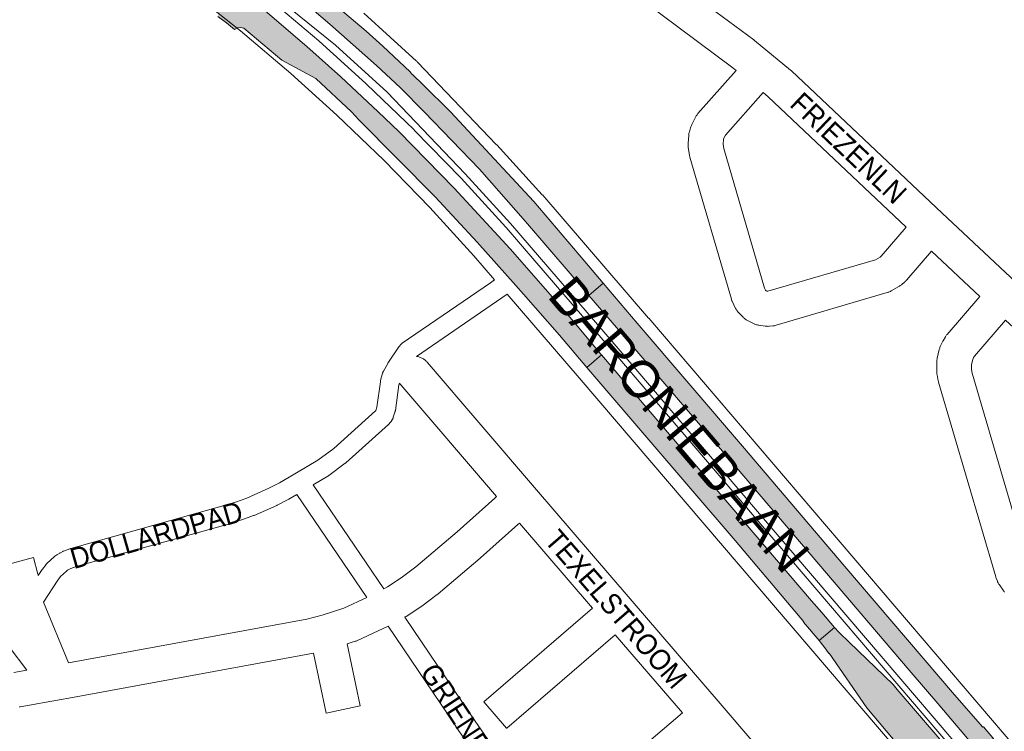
# Paper-space layout 'Layout1' of a CAD drawing. Header units: metres. Extents: x 123097 to 144122, y 392739 to 407589.
# Tile 131 of 256: x 131004 to 131372, y 396269 to 396534. Entities that reach past the tile are written whole.
import ezdxf
from ezdxf.enums import TextEntityAlignment as Align

# ---------------------------------------------------------------- set-up
doc = ezdxf.new("R2010")
doc.units = ezdxf.units.M
doc.header["$MEASUREMENT"] = 0
for name, color, linetype, lineweight in [('gs-anno-wegen algemeen tekst', 7, 'Continuous', 0), ('gs-knt-fietspaden', 7, 'Continuous', 0), ('gs-knt-hoofdweg', 7, 'Continuous', 0), ('gs-knt-wegen algemeen', 7, 'Continuous', 0), ('ir-ARC-asfalt-hoofdwegen-te inspecteren', 5, 'Continuous', 0)]:
    doc.layers.add(name, color=color, linetype=linetype, lineweight=lineweight)
doc.styles.add('Style-Arial', font='arial.ttf')

psp = doc.layouts.get("Layout1")

# ---------------------------------------------------------------- hatches: boundary and pattern name
at = {"layer": 'ir-ARC-asfalt-hoofdwegen-te inspecteren', "linetype": 'Continuous', "lineweight": 13}
for points in [[(131018.425, 396601.798), (131021.795, 396599.808), (131026.649, 396596.87), (131036.356, 396590.916), (131049.674, 396582.394), (131051.386, 396581.299), (131053.266, 396580.528), (131060.269, 396578.751), (131064.94, 396575.65), (131073.67, 396569.47), (131080.16, 396564.54), (131087.43, 396559.23), (131095.58, 396552.781), (131104.35, 396545.6), (131113.37, 396538.43), (131120.06, 396532.75), (131137.47, 396517.3), (131146.46, 396508.87), (131155.33, 396500), (131175.9, 396478.49), (131193.19, 396458.99), (131209.824, 396439.545), (131216.788, 396431.422), (131222.186, 396436.004), (131215.292, 396444.124), (131196.27, 396466.42), (131165.13, 396500), (131154.85, 396510.23), (131151.071, 396513.732), (131150.62, 396514.15), (131150.018, 396514.91), (131139.86, 396524.44), (131133.59, 396530.05), (131116.11, 396545.08), (131095.19, 396562.13), (131079.17, 396574.23), (131072.69, 396578.82), (131056.68, 396591.15), (131045.65, 396600.78), (131029.916, 396610.562), (131029.448, 396611.091), (131028.082, 396612.635), (131016.479, 396602.944)], [(131222.186, 396436.004), (131216.788, 396431.422), (131229.456, 396416.645), (131268.926, 396370.549), (131336.394, 396291.446), (131347.794, 396278.079), (131362.311, 396261.075), (131367.894, 396265.95), (131367.714, 396266.132), (131367.634, 396266.203), (131364.125, 396270.296), (131363.89, 396270.106), (131353.358, 396282.212), (131312.383, 396330.172), (131274.177, 396375.042), (131234.885, 396421.045)], [(131302.805, 396302.525), (131308.533, 396307.424), (131303.79, 396312.969), (131299.985, 396317.38), (131221.514, 396409.167), (131216.072, 396404.514), (131254.896, 396359.117), (131271.4, 396339.854), (131297.108, 396309.52), (131296.998, 396309.408)], [(131308.533, 396307.424), (131302.805, 396302.525), (131305.253, 396299.32), (131306.387, 396297.683), (131306.526, 396297.787), (131320.572, 396277.411), (131341.624, 396252.389), (131343.797, 396249.679), (131344.585, 396248.443), (131345.124, 396247.08), (131345.127, 396246.865), (131345.45, 396246.92), (131345.468, 396246.651), (131356.331, 396255.816), (131356.249, 396255.912), (131331.96, 396284.258), (131330.369, 396286.115), (131313.96, 396301.927), (131310.362, 396305.411), (131309.658, 396306.141), (131308.985, 396306.895)]]:
    psp.add_hatch(color=5, dxfattribs=at).paths.add_polyline_path(points, flags=0)
at = {"layer": 'ir-ARC-asfalt-hoofdwegen-te inspecteren', "linetype": 'Continuous', "lineweight": 13, "extrusion": (0, 0, -1)}
psp.add_hatch(color=5, dxfattribs=at).paths.add_polyline_path([(-131076.582, 396541.234), (-131077.77, 396539.585), (-131078.359, 396537.64), (-131078.287, 396535.609), (-131081.468, 396533.179), (-131084.534, 396530.716), (-131085.569, 396531.353), (-131086.773, 396531.51), (-131087.937, 396531.162), (-131102.124, 396519.281), (-131114.829, 396512.45), (-131128.209, 396500), (-131130.89, 396497.01), (-131159.44, 396468.2), (-131175.09, 396451.3), (-131189.512, 396435.156), (-131192.43, 396431.89), (-131205.78, 396416.51), (-131216.072, 396404.514), (-131221.514, 396409.167), (-131221.302, 396409.415), (-131211.759, 396420.798), (-131207.52, 396425.76), (-131187.41, 396448.74), (-131166.47, 396471.47), (-131145.87, 396492.64), (-131138.171, 396500), (-131124.15, 396513.05), (-131111.52, 396524.35), (-131095.001, 396538.42), (-131085.89, 396545.83), (-131077.48, 396552.36), (-131073.41, 396555.63), (-131057.31, 396567.7), (-131048.565, 396573.959), (-131047.46, 396574.75), (-131034.173, 396583.964), (-131018.659, 396594.294), (-131015.374, 396596.38), (-131014.572, 396596.981), (-131013.798, 396597.64), (-131013.688, 396597.768), (-131012.235, 396599.469), (-131005.677, 396593.687), (-131007.475, 396592.594), (-131008.578, 396591.924), (-131010.91, 396590.58), (-131014.44, 396588.21), (-131017.421, 396586.216), (-131021.86, 396583.24), (-131028.93, 396578.76), (-131030.04, 396577.981), (-131032.21, 396576.46), (-131039.2, 396571.811), (-131045.59, 396567.21), (-131052.16, 396562.62), (-131058.205, 396557.98), (-131065.878, 396549.475)], flags=0)

# ---------------------------------------------------------------- linework, layer by layer
at = {"layer": 'gs-knt-fietspaden', "color": 7, "linetype": 'Continuous', "flags": 128}
for points in [[(131011.199, 396326.773), (131012.645, 396328.988), (131012.719, 396329.098), (131012.798, 396329.205), (131014.109, 396330.916), (131014.208, 396331.04), (131014.313, 396331.159), (131014.423, 396331.273), (131014.539, 396331.383), (131017.169, 396333.765), (131017.299, 396333.877), (131017.434, 396333.982), (131018.104, 396334.479), (131018.2, 396334.548), (131018.298, 396334.613), (131018.398, 396334.675), (131019.205, 396335.156), (131019.326, 396335.225), (131019.45, 396335.289), (131020.381, 396335.748), (131020.534, 396335.819), (131020.689, 396335.882), (131023.05, 396336.776), (131023.198, 396336.829), (131023.349, 396336.875), (131080.609, 396352.869), (131084.896, 396354.216), (131089.066, 396355.727), (131097.33, 396359.345), (131101.265, 396361.38), (131107.041, 396364.716), (131115.626, 396369.877), (131121.533, 396374.236), (131137.1, 396388.232), (131137.169, 396388.319), (131137.226, 396388.417), (131137.636, 396389.671), (131138.953, 396399.178), (131138.977, 396399.325), (131139.007, 396399.471), (131139.042, 396399.615), (131139.777, 396402.324), (131139.819, 396402.467), (131139.867, 396402.607), (131139.921, 396402.746), (131139.981, 396402.882), (131140.046, 396403.016), (131140.117, 396403.146), (131141.619, 396405.775), (131141.699, 396405.907), (131141.784, 396406.036), (131145.85, 396412.152), (131145.928, 396412.27), (131146.011, 396412.384), (131146.099, 396412.495), (131146.417, 396412.882), (131146.525, 396413.007), (131146.638, 396413.127), (131146.757, 396413.241), (131146.881, 396413.35), (131147.01, 396413.452), (131147.144, 396413.549), (131180.011, 396436.09), (131181.622, 396437.195)], [(131186.232, 396431.845), (131152.39, 396408.634)], [(131146.055, 396398.651), (131145.876, 396397.993), (131144.547, 396388.396), (131144.522, 396388.242), (131144.49, 396388.088), (131144.451, 396387.936), (131144.406, 396387.786), (131143.783, 396385.883), (131143.734, 396385.744), (131143.68, 396385.608), (131143.62, 396385.474), (131143.554, 396385.342), (131143.483, 396385.214), (131143.11, 396384.571), (131143.043, 396384.46), (131142.971, 396384.351), (131142.896, 396384.245), (131142.817, 396384.142), (131142.405, 396383.626), (131142.312, 396383.515), (131142.216, 396383.408), (131142.114, 396383.305), (131142.009, 396383.206), (131126.101, 396368.902), (131125.972, 396368.792), (131125.838, 396368.688), (131119.66, 396364.129), (131119.524, 396364.034), (131119.385, 396363.946), (131113.815, 396360.597)], [(131113.815, 396360.597), (131140.257, 396321.76)], [(131107.756, 396357.022), (131104.705, 396355.261), (131104.563, 396355.182), (131100.455, 396353.057), (131100.353, 396353.007), (131100.25, 396352.96), (131091.776, 396349.251), (131091.671, 396349.207), (131091.565, 396349.166), (131087.216, 396347.59), (131087.072, 396347.541), (131082.659, 396346.155), (131082.551, 396346.123), (131025.389, 396330.156), (131023.334, 396329.377), (131022.679, 396329.055), (131022.144, 396328.736), (131021.754, 396328.446), (131019.487, 396326.393), (131018.451, 396325.041), (131013.115, 396316.864), (131022.458, 396294.212)], [(131133.927, 396318.583), (131107.756, 396357.022)], [(131148.071, 396311.222), (131172.959, 396274.402), (131199.573, 396235.756), (131199.649, 396235.641), (131199.72, 396235.523), (131200.311, 396234.502)], [(131193.85, 396231.651), (131193.713, 396231.888), (131167.169, 396270.433), (131167.152, 396270.458), (131141.833, 396307.915)]]:
    psp.add_lwpolyline(points, dxfattribs=at)
at = {"layer": 'gs-knt-hoofdweg', "color": 7, "linetype": 'Continuous', "flags": 128}
for points in [[(131362.417, 396250.629), (131365.792, 396249.834), (131365.806, 396250.032), (131359.72, 396257.152), (131226.968, 396412.451), (131187.497, 396458.257), (131170.602, 396476.765), (131141.445, 396507.268), (131122.155, 396524.887), (131088.587, 396552.193)], [(131181.622, 396437.195), (131173.88, 396446.179), (131157.381, 396464.252), (131140.333, 396481.767), (131122.729, 396498.732), (131105.486, 396514.337), (131086.727, 396530.275), (131067.661, 396545.449)], [(131097.001, 396542.566), (131115.954, 396526.464), (131116.143, 396526.299), (131133.572, 396510.526), (131133.755, 396510.355), (131151.542, 396493.214), (131151.724, 396493.033), (131168.95, 396475.334), (131169.126, 396475.148), (131185.789, 396456.895), (131185.941, 396456.724), (131196.641, 396444.307), (131225.302, 396411.044), (131225.323, 396411.019), (131358.041, 396255.748), (131362.417, 396250.629)], [(131132.79, 396536.87), (131152.45, 396518.913), (131152.647, 396518.727), (131152.838, 396518.534), (131182.246, 396487.768), (131182.372, 396487.633), (131199.406, 396468.973), (131199.558, 396468.802), (131239.114, 396422.897), (131239.135, 396422.873), (131371.897, 396267.561), (131380.123, 396257.939), (131380.369, 396257.636), (131380.6, 396257.321), (131380.816, 396256.996), (131381.016, 396256.66), (131381.199, 396256.315), (131381.313, 396256.073)], [(131347.514, 396243.408), (131345.863, 396245.339), (131213.156, 396400.598), (131186.232, 396431.845)]]:
    psp.add_lwpolyline(points, dxfattribs=at)
at = {"layer": 'gs-knt-wegen algemeen', "color": 7, "linetype": 'Continuous', "flags": 128}
for points in [[(131246.379, 396577.242), (131246.158, 396576.261), (131242.092, 396558.191), (131242.068, 396557.676), (131242.33, 396555.724), (131242.976, 396554.07), (131244.032, 396552.566), (131245.329, 396551.383), (131278.391, 396526.802), (131278.637, 396526.61), (131292.131, 396515.538), (131292.304, 396515.39), (131292.469, 396515.239), (131292.472, 396515.237), (131292.474, 396515.234)], [(131372.046, 396320.573), (131371.844, 396320.8), (131371.652, 396321.036), (131371.472, 396321.28), (131370.07, 396323.278), (131369.893, 396323.543), (131369.729, 396323.817), (131369.579, 396324.099), (131369.443, 396324.387), (131369.322, 396324.682), (131368.882, 396325.824), (131368.792, 396326.074), (131368.712, 396326.327), (131347.407, 396398.942), (131347.337, 396399.202), (131347.277, 396399.464), (131346.813, 396401.723), (131346.766, 396401.981), (131346.728, 396402.24), (131346.702, 396402.501), (131346.686, 396402.763), (131346.68, 396403.025), (131346.676, 396406.365), (131346.683, 396406.677), (131346.705, 396406.988), (131346.742, 396407.297), (131346.794, 396407.605), (131346.86, 396407.909), (131347.648, 396411.154), (131347.723, 396411.436), (131347.811, 396411.714), (131347.911, 396411.988), (131348.023, 396412.257), (131348.701, 396413.786), (131348.811, 396414.022), (131348.931, 396414.253), (131349.059, 396414.479), (131349.915, 396415.916), (131350.066, 396416.157), (131350.228, 396416.392), (131350.4, 396416.619), (131350.581, 396416.839), (131362.846, 396431.041), (131344.771, 396447.96), (131335.506, 396437.203), (131335.335, 396437.012), (131335.158, 396436.829), (131334.973, 396436.653), (131334.781, 396436.484), (131333.505, 396435.403), (131333.278, 396435.219), (131333.044, 396435.046), (131332.802, 396434.884), (131332.552, 396434.732), (131329.66, 396433.062), (131329.389, 396432.914), (131329.11, 396432.779), (131328.826, 396432.657), (131328.536, 396432.549), (131328.241, 396432.454), (131286.675, 396420.235), (131286.384, 396420.157), (131286.089, 396420.092), (131285.792, 396420.041), (131285.493, 396420.004), (131284.275, 396419.881), (131283.958, 396419.857), (131283.64, 396419.848), (131283.322, 396419.855), (131283.005, 396419.877), (131282.69, 396419.915), (131280.275, 396420.264), (131279.976, 396420.314), (131279.678, 396420.379), (131279.385, 396420.457), (131279.095, 396420.549), (131278.809, 396420.655), (131278.529, 396420.773), (131278.255, 396420.905), (131276.081, 396422.011), (131275.814, 396422.155), (131275.553, 396422.311), (131275.3, 396422.479), (131275.056, 396422.659), (131274.82, 396422.85), (131274.593, 396423.052), (131274.375, 396423.265), (131272.671, 396425.01), (131272.464, 396425.232), (131272.268, 396425.464), (131272.082, 396425.704), (131271.908, 396425.953), (131271.746, 396426.21), (131271.596, 396426.474), (131271.458, 396426.745), (131270.404, 396428.945), (131270.294, 396429.187), (131270.194, 396429.433), (131270.104, 396429.684), (131270.025, 396429.937), (131254.549, 396483.057), (131254.482, 396483.304), (131254.425, 396483.553), (131254.378, 396483.804), (131253.912, 396486.591), (131253.873, 396486.857), (131253.846, 396487.124), (131253.829, 396487.392), (131253.823, 396487.66), (131253.828, 396487.928), (131253.845, 396488.196), (131254.097, 396491.276), (131254.13, 396491.589), (131254.178, 396491.901), (131254.242, 396492.21), (131254.32, 396492.515), (131254.741, 396494.005), (131254.834, 396494.306), (131254.942, 396494.602), (131255.063, 396494.893), (131255.199, 396495.177), (131256.596, 396497.935), (131256.726, 396498.178), (131256.866, 396498.416), (131257.017, 396498.648), (131257.177, 396498.874), (131257.346, 396499.092), (131257.525, 396499.303), (131271.76, 396515.411), (131270.498, 396516.447), (131237.3, 396541.129)], [(131292.474, 396515.234), (131348.726, 396462.092), (131376.286, 396436.294), (131416.201, 396399.671), (131447.087, 396374.394), (131463.504, 396361.686), (131494.17, 396338.302), (131494.246, 396338.244)], [(131283.204, 396432.995), (131283.683, 396432.927), (131323.823, 396444.726), (131325.535, 396445.715), (131325.974, 396446.087), (131335.276, 396456.887), (131283.696, 396505.617), (131281.831, 396507.146), (131267.833, 396491.306), (131267.099, 396489.856), (131267.022, 396489.584), (131266.887, 396487.941), (131267.157, 396486.33), (131282.376, 396434.09), (131282.736, 396433.339), (131282.941, 396433.129), (131283.199, 396432.997), (131283.204, 396432.995)], [(131381.75, 396329.466), (131382.161, 396329.337), (131382.84, 396329.441), (131440.185, 396346.31), (131442.567, 396347.563), (131444.715, 396349.317), (131450.122, 396355.58), (131439.047, 396364.152), (131438.909, 396364.262), (131407.812, 396389.712), (131407.671, 396389.831), (131407.534, 396389.953), (131372.403, 396422.187), (131360.808, 396408.761), (131360.445, 396408.151), (131360.162, 396407.514), (131359.697, 396405.598), (131359.699, 396403.699), (131359.977, 396402.349), (131381.131, 396330.248), (131381.187, 396330.102), (131381.511, 396329.64), (131381.746, 396329.468), (131381.75, 396329.466)], [(131152.39, 396408.634), (131152.652, 396408.595), (131152.965, 396408.532), (131153.275, 396408.453), (131153.581, 396408.36), (131153.881, 396408.251), (131154.176, 396408.128), (131154.465, 396407.991), (131154.746, 396407.839), (131155.019, 396407.674), (131155.285, 396407.496), (131155.541, 396407.305), (131155.787, 396407.101), (131156.023, 396406.886), (131156.249, 396406.659), (131156.462, 396406.422), (131196.532, 396359.703), (131232.226, 396318.113)], [(131182.357, 396356.23), (131146.579, 396397.946), (131146.378, 396398.193), (131146.188, 396398.451), (131146.055, 396398.651)], [(131140.257, 396321.76), (131141.664, 396322.556), (131146.758, 396325.87), (131152.208, 396329.983), (131167.667, 396343.144), (131181.692, 396355.669), (131181.853, 396355.809), (131182.357, 396356.23)], [(131190.836, 396346.348), (131190.285, 396345.888), (131176.282, 396333.382), (131176.166, 396333.28), (131160.502, 396319.945), (131160.354, 396319.823), (131160.204, 396319.706), (131154.419, 396315.341), (131154.236, 396315.207), (131154.048, 396315.08), (131148.595, 396311.533), (131148.425, 396311.426), (131148.252, 396311.325), (131148.071, 396311.222)], [(131022.458, 396294.212), (131111.534, 396310.509), (131117.17, 396312.017), (131125.307, 396314.522), (131133.927, 396318.583)], [(131232.226, 396318.113), (131265.838, 396278.949), (131290.247, 396250.489)], [(131006.925, 396291.397), (130993.595, 396308.916), (130993.43, 396309.143), (130993.355, 396309.257)], [(131141.833, 396307.915), (131130.439, 396302.547), (131130.158, 396302.423), (131129.871, 396302.312), (131129.58, 396302.214), (131126.562, 396301.285)], [(131002.092, 396290.522), (131006.925, 396291.397)], [(131200.311, 396234.502), (131202.649, 396235.698), (131208.227, 396239.016), (131217.11, 396246.007), (131251.7, 396275.431)]]:
    psp.add_lwpolyline(points, dxfattribs=at)
for points in [[(131251.7, 396275.431), (131226.598, 396304.679), (131186.114, 396269.726, -0.3769621), (131186.101, 396269.727), (131177.604, 396279.568, -0.3769645), (131177.605, 396279.581), (131218.119, 396314.559), (131190.836, 396346.348)], [(130962.003, 396303.386), (130956.693, 396301.915), (130956.641, 396301.901), (130953.388, 396301.029), (130950.478, 396300.539, -0.3428846), (130950.468, 396300.546), (130948.724, 396306.303, -0.3847469), (130948.731, 396306.315), (130951.719, 396307.219), (130950.01, 396313.593, -0.384025), (130950.016, 396313.605), (130953.243, 396314.47), (130994.546, 396325.912), (130994.633, 396325.935), (130997.747, 396326.751), (130996.841, 396330.126, -0.3840252), (130996.848, 396330.138), (131009.405, 396333.507, -0.3903793), (131009.416, 396333.501), (131011.087, 396327.276), (131011.158, 396326.983), (131011.199, 396326.773)], [(131126.562, 396301.285), (131131.437, 396278.068, -0.3699166), (131131.43, 396278.057), (131118.706, 396275.385, -0.369917), (131118.695, 396275.392), (131114.005, 396297.725), (131022.638, 396281.008), (131022.62, 396281.005), (131019.696, 396280.479), (131004.41, 396277.71), (131004.365, 396277.701), (131004.321, 396277.691), (131004.276, 396277.681), (131004.232, 396277.669)]]:
    psp.add_lwpolyline(points, format="xyb", dxfattribs=at)
at = {"layer": 'ir-ARC-asfalt-hoofdwegen-te inspecteren', "color": 5, "linetype": 'Continuous', "lineweight": 13}
for points in [[(131113.37, 396538.43), (131120.06, 396532.75), (131137.47, 396517.3), (131146.46, 396508.87), (131155.33, 396500), (131175.9, 396478.49), (131193.19, 396458.99), (131209.824, 396439.545), (131216.788, 396431.422), (131222.186, 396436.004), (131215.292, 396444.124), (131196.27, 396466.42), (131165.13, 396500), (131154.85, 396510.23), (131151.071, 396513.732), (131150.62, 396514.15), (131150.018, 396514.91), (131139.86, 396524.44), (131133.59, 396530.05), (131116.11, 396545.08)], [(131078.287, 396535.609), (131081.468, 396533.179), (131084.534, 396530.716), (131085.569, 396531.353), (131086.773, 396531.51), (131087.937, 396531.162), (131102.124, 396519.281), (131114.829, 396512.45), (131128.209, 396500), (131130.89, 396497.01), (131159.44, 396468.2), (131175.09, 396451.3), (131189.512, 396435.156), (131192.43, 396431.89), (131205.78, 396416.51), (131216.072, 396404.514), (131221.514, 396409.167), (131221.302, 396409.415), (131211.759, 396420.798), (131207.52, 396425.76), (131187.41, 396448.74), (131166.47, 396471.47), (131145.87, 396492.64), (131138.171, 396500), (131124.15, 396513.05), (131111.52, 396524.35), (131095.001, 396538.42)]]:
    psp.add_lwpolyline(points, dxfattribs=at)
for points in [[(131222.186, 396436.004), (131216.788, 396431.422), (131229.456, 396416.645), (131268.926, 396370.549), (131336.394, 396291.446), (131347.794, 396278.079), (131362.311, 396261.075), (131367.894, 396265.95), (131367.714, 396266.132), (131367.634, 396266.203), (131364.125, 396270.296), (131363.89, 396270.106), (131353.358, 396282.212), (131312.383, 396330.172), (131274.177, 396375.042), (131234.885, 396421.045)], [(131302.805, 396302.525), (131308.533, 396307.424), (131303.79, 396312.969), (131299.985, 396317.38), (131221.514, 396409.167), (131216.072, 396404.514), (131254.896, 396359.117), (131271.4, 396339.854), (131297.108, 396309.52), (131296.998, 396309.408)], [(131308.533, 396307.424), (131302.805, 396302.525), (131305.253, 396299.32), (131306.387, 396297.683), (131306.526, 396297.787), (131320.572, 396277.411), (131341.624, 396252.389), (131343.797, 396249.679), (131344.585, 396248.443), (131345.124, 396247.08), (131345.127, 396246.865), (131345.45, 396246.92), (131345.468, 396246.651), (131356.331, 396255.816), (131356.249, 396255.912), (131331.96, 396284.258), (131330.369, 396286.115), (131313.96, 396301.927), (131310.362, 396305.411), (131309.658, 396306.141), (131308.985, 396306.895)]]:
    psp.add_lwpolyline(points, close=True, dxfattribs=at)

# ---------------------------------------------------------------- texts
at = {"layer": 'gs-anno-wegen algemeen tekst', "color": 7, "style": 'Style-Arial', "width": 0.909091}
for s, rotation, p in [('FRIEZENLN', 316.5513, (131313.781, 396486.437)), ('DOLLARDPAD', 15.9116, (131055.322, 396341.932)), ('TEXELSTROOM', 310.90902, (131226.976, 396314.231)), ('GRIEND', 303.29161, (131167.168, 396276.813))]:
    psp.add_text(s, height=7.7, rotation=rotation, dxfattribs=at).set_placement(p, align=Align.MIDDLE_CENTER)
at = {"layer": 'gs-anno-wegen algemeen tekst', "color": 7, "style": 'Style-Arial'}
psp.add_text('BARONIEBAAN', height=13.6, rotation=310.3968, dxfattribs=at).set_placement((131250.511, 396383.238), align=Align.MIDDLE_CENTER)

doc.saveas('drawing.dxf')
